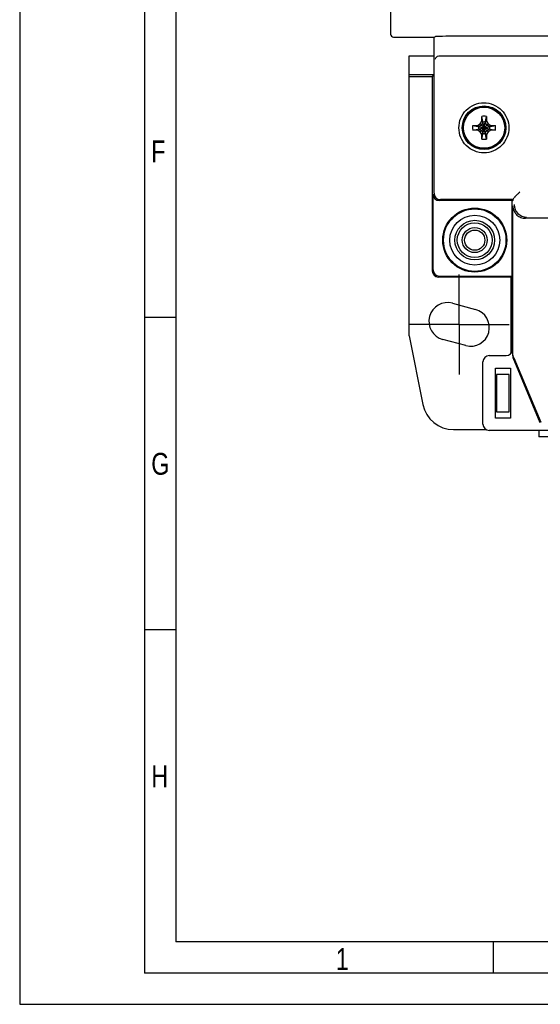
# Model space of a CAD drawing. Header units: millimetres. Extents: x 0 to 594, y 0 to 439.
# Tile 1 of 57: x 0 to 83, y 0 to 158. Entities that reach past the tile are written whole.
import ezdxf

# ---------------------------------------------------------------- set-up
doc = ezdxf.new("R2010")
doc.units = ezdxf.units.MM
doc.header["$LTSCALE"] = 32.67
doc.linetypes.add('CENTER', pattern=[0.6, 0.375, -0.075, 0.075, -0.075])
doc.layers.get('0').update_dxf_attribs({"linetype": 'CONTINUOUS'})
doc.layers.add('DEFAULT_1', color=7, linetype='CENTER')
doc.styles.get("Standard").update_dxf_attribs({"font": 'txt', "width": 0.8})

msp = doc.modelspace()

# ---------------------------------------------------------------- linework, layer by layer
at = {"color": 7, "linetype": 'Continuous'}
for p, q in [((0, 420), (0, 0)), ((25, 410), (25, 10)), ((59.375, 283.886), (59.375, 155.386)), ((59.875, 154.886), (66.375, 154.886)), ((66.375, 154.886), (66.611, 155.004)), ((66.375, 129.886), (66.375, 154.886)), ((62.375, 107.045), (62.375, 151.886)), ((62.375, 151.886), (66.375, 151.886)), ((67.145, 151.886), (223.606, 151.886)), ((66.375, 148.886), (62.375, 148.886)), ((62.375, 148.57), (66.058, 148.57)), ((66.058, 148.57), (66.375, 148.886)), ((66.058, 148.57), (66.058, 117.478)), ((74.005, 141.459), (74.005, 142.199)), ((74.745, 138.574), (74.005, 142.199)), ((74.005, 138.574), (74.745, 142.199)), ((74.745, 142.199), (74.745, 141.459)), ((72.563, 140.756), (76.188, 140.016)), ((72.563, 140.756), (73.303, 140.756)), ((72.563, 140.016), (76.188, 140.756)), ((73.303, 140.756), (73.748, 141.014)), ((73.303, 140.756), (73.506, 140.571)), ((73.506, 140.571), (73.469, 140.571)), ((73.94, 140.822), (73.506, 140.571)), ((73.506, 140.571), (75.245, 140.201)), ((73.506, 140.201), (75.245, 140.571)), ((73.748, 141.014), (74.005, 141.459)), ((75.002, 139.759), (73.748, 141.014)), ((73.748, 139.759), (75.002, 141.014)), ((74.19, 141.256), (73.94, 140.822)), ((74.005, 141.459), (74.19, 141.256)), ((74.19, 141.293), (74.19, 141.256)), ((74.56, 139.517), (74.19, 141.256)), ((74.19, 139.517), (74.56, 141.256)), ((74.745, 141.459), (74.56, 141.256)), ((74.56, 141.256), (74.56, 141.293)), ((74.811, 140.822), (74.56, 141.256)), ((74.745, 141.459), (75.002, 141.014)), ((75.245, 140.571), (74.811, 140.822)), ((75.002, 141.014), (75.448, 140.756)), ((75.448, 140.756), (75.245, 140.571)), ((75.282, 140.571), (75.245, 140.571)), ((75.448, 140.756), (76.188, 140.756)), ((73.303, 140.016), (72.563, 140.016)), ((73.303, 140.016), (73.506, 140.201)), ((73.748, 139.759), (73.303, 140.016)), ((73.469, 140.201), (73.506, 140.201)), ((73.506, 140.201), (73.94, 139.951)), ((74.005, 139.314), (73.748, 139.759)), ((73.94, 139.951), (74.19, 139.517)), ((74.005, 139.314), (74.19, 139.517)), ((74.005, 138.574), (74.005, 139.314)), ((74.19, 139.517), (74.19, 139.48)), ((74.56, 139.517), (74.811, 139.951)), ((74.56, 139.48), (74.56, 139.517)), ((74.745, 139.314), (74.56, 139.517)), ((75.002, 139.759), (74.745, 139.314)), ((74.745, 139.314), (74.745, 138.574)), ((74.811, 139.951), (75.245, 140.201)), ((75.448, 140.016), (75.002, 139.759)), ((75.448, 140.016), (75.245, 140.201)), ((75.245, 140.201), (75.282, 140.201)), ((76.188, 140.016), (75.448, 140.016)), ((66.216, 117.636), (66.216, 129.728)), ((78.991, 128.728), (67.216, 128.728)), ((79.034, 128.886), (67.375, 128.886)), ((79.034, 128.77), (78.875, 128.612)), ((78.875, 104.886), (78.875, 128.612)), ((78.98, 104.307), (78.98, 127.869)), ((79.034, 128.886), (79.191, 129.2)), ((79.034, 128.77), (79.034, 128.886)), ((184.909, 125.886), (80.98, 125.886)), ((78.717, 116.478), (67.058, 116.478)), ((67.216, 116.636), (78.875, 116.636)), ((78.875, 116.636), (78.717, 116.478)), ((78.717, 104.385), (78.717, 116.478)), ((69.316, 112.276), (72.987, 111.292)), ((25, 110), (20, 110)), ((62.375, 107.045), (64.571, 96.064)), ((71.434, 105.497), (67.764, 106.48)), ((78.893, 104.89), (78.893, 104.29)), ((74.193, 92.904), (74.193, 102.89)), ((75.193, 103.89), (77.893, 103.89)), ((83.374, 93.135), (79.047, 103.521)), ((79.134, 103.538), (83.432, 93.222)), ((76.193, 93.89), (76.193, 101.89)), ((76.193, 101.89), (78.593, 101.89)), ((78.593, 101.89), (78.593, 93.89)), ((76.375, 100.886), (76.375, 94.886)), ((78.375, 100.886), (76.375, 100.886)), ((78.375, 94.886), (78.375, 100.886)), ((76.375, 94.886), (78.375, 94.886)), ((78.593, 93.89), (76.193, 93.89)), ((69.474, 92.044), (74.67, 92.044)), ((85.22, 91.904), (75.193, 91.904)), ((83.125, 91.895), (83.125, 90.886)), ((95.625, 90.886), (83.125, 90.886)), ((25, 60), (20, 60)), ((584, 10), (25, 10)), ((75.8, 10), (75.8, 5)), ((0, 0), (594, 0))]:
    msp.add_line(p, q, dxfattribs=at)
at = {"color": 2, "linetype": 'Continuous'}
for p in [(20, 415), (589, 5)]:
    msp.add_line(p, (20, 5), dxfattribs=at)
at = {"color": 7, "linetype": 'Continuous'}
for centre, radius in [((74.375, 140.386), 3.5), ((74.375, 140.386), 3.45), ((74.375, 140.386), 3.293), ((72.875, 122.386), 5.127), ((72.875, 122.386), 5), ((72.875, 122.386), 4), ((72.875, 122.386), 3.175), ((72.875, 122.386), 2.794), ((72.875, 122.386), 2), ((72.875, 122.386), 1.621)]:
    msp.add_circle(centre, radius, dxfattribs=at)
for centre, radius, start, end in [((74.375, 140.386), 1.85, 78.46304, 101.53696), ((74.375, 140.386), 1.85, 168.46304, 191.53696), ((74.375, 140.386), 0.925, 168.46304, 191.53696), ((74.375, 140.386), 0.925, 78.46304, 101.53696), ((74.375, 140.386), 0.925, 348.46304, 11.53696), ((74.375, 140.386), 1.85, 348.46304, 11.53696), ((74.375, 140.386), 0.925, 258.46304, 281.53696), ((74.375, 140.386), 1.85, 258.46304, 281.53696), ((80.958, 127.887), 1.979, 180.53236, 193.09846), ((81.189, 128.079), 1.999, 179.98086, 270.01807), ((68.54, 109.378), 3, 75, 255), ((72.211, 108.395), 3, 255, 75), ((75.193, 102.89), 1, 90, 180), ((75.193, 92.904), 1, 180, 270)]:
    msp.add_arc(centre, radius, start, end, dxfattribs=at)
for centre, major_axis, ratio, start_param, end_param in [((59.876, 155.386), (0.475, 0.158), 0.9984779, 2.8205423, 4.3904252), ((59.876, 155.386), (0.494, 0.082), 0.9985916, 2.9768163, 4.5471559), ((70.611, 155.004), (4, 0), 0.0087269, 1.6523741, 3.1241394), ((145.375, 147.024), (921.5, 0), 0.0087269, 1.4892185, 1.6523741), ((67.216, 129.728), (0.707, 0.707), 0.9999239, 2.3562326, 3.9269527), ((67.375, 129.886), (-0.707, -0.707), 0.9999239, -0.7853601, 0.7853601), ((67.375, 129.887), (0.707, 0.707), 0.9996955, -3.9268385, -2.3563468), ((67.059, 117.479), (0.707, 0.707), 0.9999239, -3.9269527, -2.3562326), ((67.216, 117.636), (-0.707, -0.707), 0.9999239, -0.7853601, 0.7853601), ((77.893, 104.89), (1, 0), 0.9999619, -1.5707963, 0), ((80.893, 104.29), (1.961, 0.392), 0.9999604, 2.9442047, 3.3389806), ((69.474, 97.045), (0, 5), 0.9999619, 1.7681919, 3.1415927)]:
    msp.add_ellipse(centre, major_axis=major_axis, ratio=ratio, start_param=start_param, end_param=end_param, dxfattribs=at)
for points, knots in [([(66.611, 151.386), (66.617, 151.505), (66.728, 151.769), (67.002, 151.886), (67.145, 151.886)], [0, 0, 0, 0, 0.4533069, 1, 1, 1, 1]), ([(70.335, 140.369), (70.335, 140.89), (70.543, 141.943), (71.433, 143.274), (72.763, 144.166), (74.333, 144.479), (75.904, 144.169), (77.238, 143.278), (78.13, 141.945), (78.339, 140.891), (78.339, 140.369)], [0, 0, 0, 0, 0.1250682, 0.25, 0.3748369, 0.4996482, 0.6245499, 0.7496204, 0.8748238, 1, 1, 1, 1]), ([(78.339, 140.369), (78.338, 139.848), (78.131, 138.796), (77.241, 137.465), (75.912, 136.574), (74.342, 136.26), (72.77, 136.57), (71.436, 137.461), (70.543, 138.793), (70.334, 139.848), (70.335, 140.369)], [0, 0, 0, 0, 0.1250643, 0.2499502, 0.3747318, 0.4995275, 0.6244649, 0.7495858, 0.8748153, 1, 1, 1, 1]), ([(80.121, 130.136), (80.015, 130.031), (79.861, 129.876), (79.659, 129.674), (79.522, 129.535), (79.4, 129.412), (79.31, 129.322), (79.252, 129.263), (79.221, 129.233), (79.203, 129.212), (79.192, 129.203), (79.191, 129.2)], [0, 0, 0, 0, 0.3382785, 0.4983409, 0.6479172, 0.7819619, 0.892954, 0.9363133, 0.9696118, 0.991342, 1, 1, 1, 1]), ([(79.031, 127.439), (79.075, 127.25), (79.225, 126.869), (79.632, 126.367), (80.238, 125.984), (80.737, 125.886), (80.997, 125.886)], [0, 0, 0, 0, 0.2160115, 0.4491712, 0.7100353, 1, 1, 1, 1])]:
    msp.add_open_spline(points, degree=3, knots=knots, dxfattribs=at)
msp.add_open_spline([(79.134, 103.538), (79.033, 103.779), (78.98, 104.046), (78.98, 104.307)], degree=3, dxfattribs=at)
at = {"layer": 'DEFAULT_1', "color": 2, "linetype": 'CENTER'}
for q in [(70.375, 116.886), (62.375, 108.886), (70.375, 100.886), (78.375, 108.886)]:
    msp.add_line((70.375, 108.886), q, dxfattribs=at)

# ---------------------------------------------------------------- texts
at = {"color": 2, "linetype": 'Continuous', "char_height": 3.5, "width": 2.8, "attachment_point": 1, "line_spacing_factor": 0.9}
for s, insert in [('F', (21.051, 138.352)), ('G', (21.068, 88.314)), ('H', (21.084, 38.276)), ('1', (50.633, 9))]:
    msp.add_mtext(s, dxfattribs=dict(at, insert=insert))

doc.saveas('drawing.dxf')
